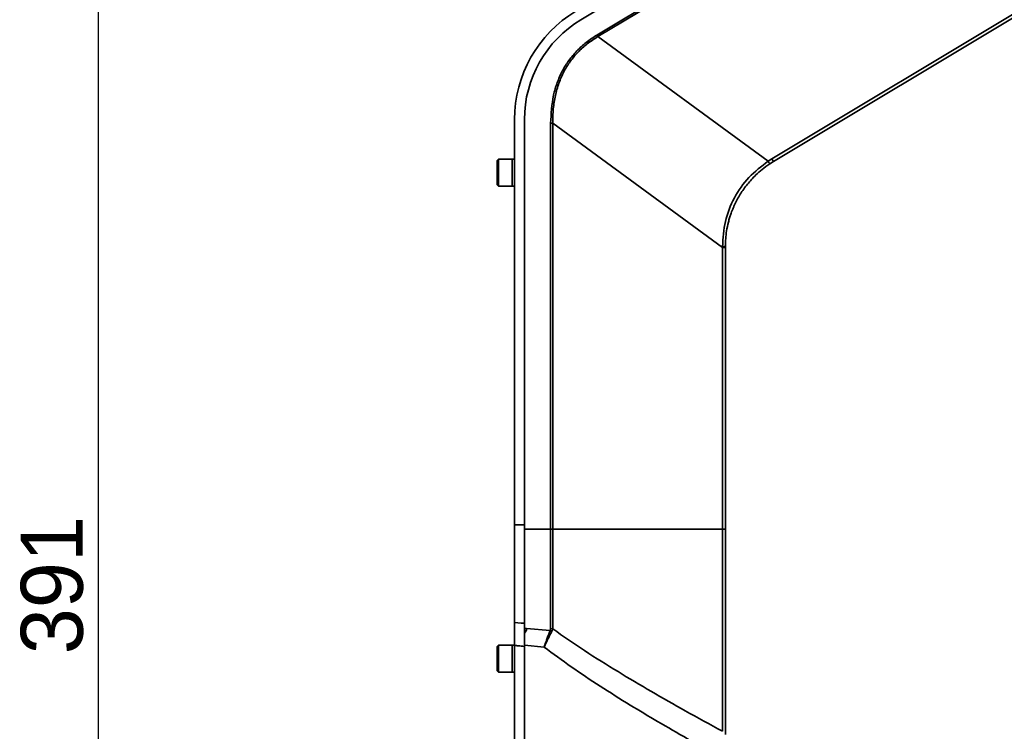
# Model space of a CAD drawing. Header units: millimetres. Extents: x 609 to 1177, y -109 to 470.
# Tile 42 of 60: x 748 to 788, y 275 to 304. Entities that reach past the tile are written whole.
import ezdxf

# ---------------------------------------------------------------- set-up
doc = ezdxf.new("R2010")
doc.units = ezdxf.units.MM
doc.header["$PDSIZE"] = -1
doc.layers.add('标注层', color=7, linetype='Continuous')
doc.dimstyles.new('ISO-25', dxfattribs={"dimtxt": 2.5, "dimasz": 2, "dimexe": 1.5, "dimexo": 0.625, "dimtad": 1, "dimdec": 1, "dimlfac": 5, "dimtxsty": 'Standard', "dimcen": 2.5, "dimclrd": 1, "dimclre": 1, "dimadec": 0, "dimazin": 0, "dimtfac": 1, "dimtdec": 1, "dimtmove": 0, "dimatfit": 3, "dimfxl": 1, "dimarcsym": 0})

# ---------------------------------------------------------------- blocks, each defined once
blk = doc.blocks.new('_D_9')
at = {"layer": 'Defpoints', "color": 0, "transparency": 16777216}
for p in [(846.039, 323.681), (751.662, 245.451), (779.419, 245.451)]:
    blk.add_point(p, dxfattribs=at)
at = {"layer": '标注层', "color": 1, "lineweight": -2, "transparency": 16777216}
for p, q in [((845.414, 323.681), (750.162, 323.681)), ((751.662, 321.681), (751.662, 247.451)), ((778.794, 245.451), (750.162, 245.451))]:
    blk.add_line(p, q, dxfattribs=at)
at = {"layer": '标注层', "color": 1, "transparency": 16777216}
for points in [[(751.329, 321.681), (751.996, 321.681), (751.662, 323.681)], [(751.329, 247.451), (751.996, 247.451), (751.662, 245.451)]]:
    blk.add_solid(points, dxfattribs=at)
at = {"layer": '标注层', "color": 0, "transparency": 16777216, "insert": (748.537, 278.24), "char_height": 2.5, "attachment_point": 1, "rotation": 90}
blk.add_mtext('391', dxfattribs=at)

msp = doc.modelspace()

# ---------------------------------------------------------------- linework, layer by layer
at = {"linetype": 'Continuous', "lineweight": 35}
for p, q in [((771.11801, 303.83479), (795.54658, 318.51296)), ((771.76085, 303.21601), (777.68089, 306.77313)), ((777.71914, 306.70946), (771.7991, 303.15234)), ((778.81379, 298.22252), (789.67707, 304.74983)), ((789.74182, 304.64207), (778.87854, 298.11475)), ((771.76085, 303.21601), (771.7991, 303.15234)), ((778.66119, 298.12631), (771.7991, 303.15234)), ((768.43869, 299.80611), (768.43869, 283.4635)), ((768.83869, 283.46307), (768.83869, 299.80611)), ((768.83869, 283.29103), (768.83869, 299.80611)), ((769.89514, 283.29103), (769.89514, 299.65836)), ((769.89514, 299.65836), (769.97829, 299.65836)), ((776.82184, 294.64591), (769.97829, 299.65836)), ((769.97829, 299.65836), (769.97829, 283.29103)), ((767.79869, 298.21524), (767.73869, 298.15524)), ((767.73869, 297.91443), (767.73869, 298.15524)), ((768.33869, 298.21524), (767.79869, 298.21524)), ((767.79869, 298.21524), (767.79869, 297.94494)), ((768.43869, 298.21524), (768.33869, 298.21524)), ((768.33869, 298.21524), (768.33869, 297.94494)), ((768.33869, 298.21524), (768.33869, 297.11524)), ((778.66119, 298.12631), (778.81379, 298.22252)), ((778.87854, 298.11475), (778.73321, 298.02313)), ((778.81379, 298.22252), (778.87854, 298.11475)), ((767.73869, 297.17524), (767.73869, 297.91443)), ((767.79869, 297.94494), (767.79869, 297.11524)), ((768.33869, 297.94494), (768.33869, 297.11524)), ((767.73869, 297.17524), (767.79869, 297.11524)), ((767.79869, 297.11524), (768.33869, 297.11524)), ((768.33869, 297.11524), (768.43869, 297.11524)), ((776.82184, 294.64591), (776.82151, 294.68554)), ((776.82184, 283.29103), (776.82184, 294.64591)), ((776.82184, 294.64591), (776.93869, 294.64591)), ((776.93869, 294.68608), (776.93869, 294.64591)), ((776.93869, 294.64591), (776.93869, 283.29103)), ((769.89514, 283.29103), (768.83869, 283.29103)), ((768.83869, 283.29103), (768.83869, 279.28623)), ((769.89514, 279.27717), (769.89514, 283.29103)), ((769.89514, 283.29103), (769.97829, 283.29103)), ((769.97829, 283.29103), (769.97829, 279.26506)), ((776.82184, 283.29103), (769.97829, 283.29103)), ((776.82184, 275.13446), (776.82184, 283.29103)), ((776.93869, 283.29103), (776.82184, 283.29103)), ((768.83869, 279.28623), (768.92585, 279.27895)), ((768.92585, 279.27895), (769.87798, 279.20095)), ((769.87798, 279.20095), (769.89514, 279.27717)), ((769.94883, 279.17286), (769.97829, 279.26506)), ((767.79869, 278.61524), (767.73869, 278.55524)), ((767.73869, 278.1528), (767.73869, 278.55524)), ((768.33869, 278.61524), (767.79869, 278.61524)), ((767.79869, 278.61524), (767.79869, 278.16352)), ((768.43869, 278.61524), (768.33869, 278.61524)), ((768.33869, 278.61524), (768.33869, 278.16352)), ((768.33869, 278.61524), (768.33869, 277.51524)), ((768.43869, 278.61524), (768.43869, 278.59767)), ((768.43869, 267.6751), (768.43869, 278.59767)), ((769.6338, 278.53406), (768.83869, 278.61027)), ((768.83869, 267.68954), (768.83869, 278.55692)), ((767.73869, 277.57524), (767.73869, 278.1528)), ((767.79869, 278.16352), (767.79869, 277.51524)), ((768.33869, 278.16352), (768.33869, 277.51524)), ((767.73869, 277.57524), (767.79869, 277.51524)), ((767.79869, 277.51524), (768.33869, 277.51524)), ((768.33869, 277.51524), (768.43869, 277.51524)), ((776.93869, 275.46257), (776.93869, 275.00507))]:
    msp.add_line(p, q, dxfattribs=at)
at = {"linetype": 'Continuous', "lineweight": 35, "flags": 128}
msp.add_lwpolyline([(768.43869, 279.52343), (768.71156, 279.50084), (768.83869, 279.49031)], dxfattribs=at)
at = {"linetype": 'Continuous', "lineweight": 35}
for centre, radius, start, end in [((773.53869, 299.80611), 5.1, 121, 180), ((773.53869, 299.80611), 4.7, 121, 180), ((779.95115, 298.94993), 1.53047, 212.557468, 217.269493), ((776.84327, 302.59889), 7.91338, 269.842441, 270.690876), ((769.80155, 278.90482), 0.30583, 61.211908, 75.526229), ((769.89598, 278.99142), 0.28575, 73.257582, 90.167594)]:
    msp.add_arc(centre, radius, start, end, dxfattribs=at)
for points, knots in [([(769.89514, 299.65836), (769.91454, 300.03818), (769.94298, 300.59484), (770.14834, 301.29355), (770.35399, 301.76557), (770.61976, 302.19681), (770.94431, 302.58447), (771.32371, 302.9322), (771.61362, 303.12043), (771.76085, 303.21601)], [0, 0, 0, 0, 0.269465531, 0.394922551, 0.51617475, 0.635208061, 0.754230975, 0.875195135, 1, 1, 1, 1]), ([(771.7991, 303.15234), (771.65375, 303.05915), (771.36788, 302.87587), (770.9943, 302.53581), (770.67575, 302.15605), (770.41633, 301.73342), (770.21554, 301.27028), (770.07468, 300.76745), (769.98925, 300.22546), (769.98202, 299.85104), (769.97829, 299.65836)], [0, 0, 0, 0, 0.12492393, 0.24569213, 0.36434729, 0.48304124, 0.60369395, 0.72891319, 0.86049764, 1, 1, 1, 1]), ([(776.82151, 294.68554), (776.84297, 295.02596), (776.88584, 295.70607), (777.26904, 296.66143), (777.85013, 297.50949), (778.39099, 297.92082), (778.66119, 298.12631)], [0, 0, 0, 0, 0.25062546, 0.5006997, 0.75055989, 1, 1, 1, 1]), ([(778.73321, 298.02313), (778.62585, 297.94777), (778.42886, 297.80949), (778.18343, 297.59052), (777.93094, 297.33247), (777.66849, 297.00709), (777.47438, 296.69448), (777.36221, 296.47866), (777.31006, 296.37074), (777.25873, 296.25561), (777.21932, 296.15895), (777.18517, 296.06926), (777.15112, 295.97429), (777.10582, 295.83446), (777.04356, 295.61039), (776.98633, 295.32899), (776.94596, 295.00218), (776.94114, 294.79244), (776.93869, 294.68608)], [0, 0, 0, 0, 0.09964922, 0.18285262, 0.24960541, 0.37403085, 0.499773, 0.5285683, 0.55893687, 0.59087875, 0.624394, 0.63828249, 0.66384948, 0.70109413, 0.75001521, 0.84059604, 0.91916736, 1, 1, 1, 1]), ([(768.43869, 283.4635), (768.47119, 283.46348), (768.55048, 283.46344), (768.68382, 283.4633), (768.78465, 283.46315), (768.83869, 283.46307)], [0, 0, 0, 0, 0.24377019, 0.59468728, 1, 1, 1, 1]), ([(768.43869, 279.52343), (768.43869, 279.81624), (768.43869, 280.4123), (768.43869, 281.41144), (768.43869, 282.44019), (768.43869, 283.11917), (768.43869, 283.4635)], [0, 0, 0, 0, 0.258180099, 0.525579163, 0.759404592, 1, 1, 1, 1]), ([(768.83869, 283.46307), (768.83869, 283.09736), (768.83869, 282.35315), (768.83869, 281.30206), (768.83869, 280.32217), (768.83869, 279.7704), (768.83869, 279.49031)], [0, 0, 0, 0, 0.25297147, 0.51477871, 0.75369297, 1, 1, 1, 1]), ([(776.93869, 283.29103), (776.93869, 282.91451), (776.93869, 282.15259), (776.93869, 281.01618), (776.93869, 279.89735), (776.93869, 278.824), (776.93869, 277.82171), (776.93869, 276.91645), (776.93869, 276.11517), (776.93869, 275.67841), (776.93869, 275.46257)], [0, 0, 0, 0, 0.12160208, 0.24607075, 0.37252661, 0.5, 0.62747339, 0.75392925, 0.87839792, 1, 1, 1, 1]), ([(768.43869, 278.59767), (768.43869, 278.76656), (768.43869, 279.10602), (768.43869, 279.38384), (768.43869, 279.52343)], [0, 0, 0, 0, 0.497545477, 1, 1, 1, 1]), ([(768.83869, 279.49031), (768.83869, 279.35971), (768.83869, 279.09849), (768.83869, 278.75544), (768.83869, 278.57664), (768.83869, 278.55692)], [0, 0, 0, 0, 0.47077732, 0.9416198, 1, 1, 1, 1]), ([(768.83869, 279.10073), (768.83869, 279.11663), (768.83869, 279.15742), (768.83869, 279.22024), (768.83869, 279.26418), (768.83869, 279.28623)], [0, 0, 0, 0, 0.24133418, 0.61929119, 1, 1, 1, 1]), ([(768.83869, 279.10073), (768.85608, 279.11401), (768.88091, 279.13298), (768.90253, 279.16363), (768.91911, 279.21073), (768.92282, 279.24833), (768.92585, 279.27895)], [0, 0, 0, 0, 0.27919645, 0.39869763, 0.51038534, 1, 1, 1, 1]), ([(768.83869, 278.61027), (768.83869, 278.69195), (768.83869, 278.86346), (768.83869, 279.01918), (768.83869, 279.10073)], [0, 0, 0, 0, 0.47621801, 1, 1, 1, 1]), ([(769.6338, 278.53406), (769.65419, 278.59498), (769.6949, 278.71654), (769.77933, 278.95379), (769.83852, 279.10208), (769.87798, 279.20095)], [0, 0, 0, 0, 0.250782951, 0.500447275, 1, 1, 1, 1]), ([(769.6338, 278.53406), (769.68793, 278.65069), (769.76931, 278.82603), (769.87589, 279.03706), (769.92451, 279.12759), (769.94883, 279.17286)], [0, 0, 0, 0, 0.49832088, 0.74914113, 1, 1, 1, 1]), ([(769.97829, 279.26506), (770.40501, 278.96885), (771.26702, 278.37049), (772.60121, 277.54027), (773.95598, 276.73549), (775.36096, 275.93479), (776.32121, 275.40872), (776.82184, 275.13446)], [0, 0, 0, 0, 0.19471069, 0.39334099, 0.58911428, 0.78578404, 1, 1, 1, 1]), ([(768.83869, 278.55692), (768.75524, 278.56541), (768.62191, 278.57897), (768.48858, 278.59257), (768.43869, 278.59767)], [0, 0, 0, 0, 0.62585255, 1, 1, 1, 1]), ([(776.72126, 274.10028), (776.28385, 274.34373), (775.44047, 274.81313), (774.23393, 275.51138), (773.05843, 276.21527), (771.89613, 276.94606), (770.73336, 277.71768), (769.99584, 278.26526), (769.6338, 278.53406)], [0, 0, 0, 0, 0.17951907, 0.34612995, 0.49986928, 0.67078527, 0.83839172, 1, 1, 1, 1])]:
    msp.add_open_spline(points, degree=3, knots=knots, dxfattribs=at)

# ---------------------------------------------------------------- dimensions: what is measured, and where the dimension line sits
at = {"layer": '标注层'}
dim = msp.add_linear_dim(base=(751.66225, 245.45123), p1=(846.03883, 323.68123), p2=(779.41869, 245.45123), angle=90, text='391', dimstyle='ISO-25', dxfattribs=at)
dim.commit()
dim.dimension.update_dxf_attribs({"geometry": '_D_9', "text_midpoint": (751.66225, 281.15654), "dimtype": 160})

doc.saveas('drawing.dxf')
